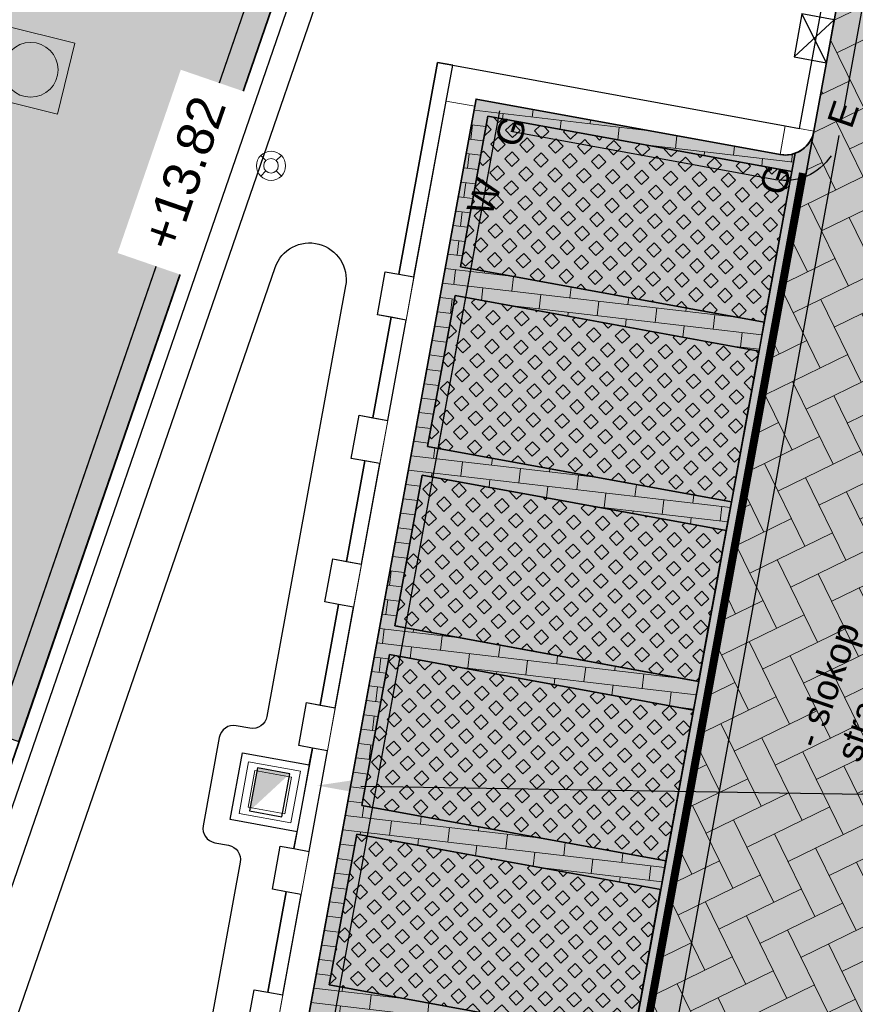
# Model space of a CAD drawing. Header units: metres. Extents: x 131295 to 132236, y 397710 to 398702.
# Tile 80 of 127: x 131585 to 131597, y 398209 to 398223. Entities that reach past the tile are written whole.
import ezdxf
from ezdxf import colors
from ezdxf.entities.mleader import LeaderData, LeaderLine
from ezdxf.enums import TextEntityAlignment as Align
from ezdxf.math import Vec2, Vec3

# ---------------------------------------------------------------- set-up
doc = ezdxf.new("R2010")
doc.units = ezdxf.units.M
doc.linetypes.add('AL-MATERIAALS', pattern=[2, 1, -1])
doc.linetypes.add('MA-1-3', pattern=[4, 1, -3])
doc.layers.get('Defpoints').update_dxf_attribs({"color": 128})
for name, color, linetype, lineweight, true_color in [('N-GR-arcering gras', 7, 'Continuous', 5, 0xecffb3), ("N-VH-arcering 'MAT' kleur 1 (heiderood)", 7, 'Continuous', 18, 0xd98c8c), ("N-VH-arcering 'MAT' kleur 5 (roodbruin)", 7, 'Continuous', 18, 0xc5a6a0)]:
    doc.layers.add(name, color=color, linetype=linetype, lineweight=lineweight, true_color=true_color)
for name, color, linetype, lineweight in [('N-IE-markering 1 - 3 streep 0.10', 255, 'MA-1-3', 18), ('N-IE-te stellen putdeksel', 190, 'Continuous', 18), ('N-IE-verkeersbordpaal @ 0.2', 190, 'Continuous', 18), ('N-KO-tekst banden', 1, 'Continuous', 18), ('N-KO-trottoirband 180-200x250mm', 3, 'Continuous', 35), ('N-KO-trottoirband 380-400x250mm', 3, 'Continuous', 35), ('N-KO-trottoirband achterkant', 8, 'Continuous', 5), ('N-KO-wadiband 400x350mm', 6, 'Continuous', 35), ('N-KO-wadiband achterkant', 8, 'Continuous', 5), ('N-RI-straatkolk', 7, 'Continuous', 25), ('N-RI-trottoirkolk', 7, 'Continuous', 25), ('N-VH-arcering grasbetontegels', 8, 'Continuous', 5), ('N-VH-arcering SBS KF keperverband', 8, 'Continuous', 5), ('N-VH-arcering SBS WF halfsteensverband', 8, 'Continuous', 5), ('N-VH-betontegel 600x400x80 mm', 8, 'Continuous', 5), ('N-VH-goot', 8, 'Continuous', 5), ('X-AL-aanpijling', 1, 'Continuous', 25), ('X-AL-maatvoering', 1, 'Continuous', 18), ('X-AL-materiaalscheiding', 1, 'AL-MATERIAALS', 18), ('X-AL-planhoogte', 190, 'Continuous', 25)]:
    doc.layers.add(name, color=color, linetype=linetype, lineweight=lineweight)
for name, color, linetype, plot in [('X-AL-contourlijnen', 30, 'Continuous', False), ('X-AL-hulplijn bandenlijnnummers', 30, 'Continuous', False), ('X-AL-hulplijn hoogtetekst', 190, 'Continuous', False)]:
    doc.layers.add(name, color=color, linetype=linetype, plot=plot)
doc.styles.add('CS Annotative', font='arial.ttf')
doc.dimstyles.new('CS Annotative', dxfattribs={"dimtxt": 2.5, "dimasz": 3, "dimexe": 0.18, "dimexo": 0.0625, "dimgap": 1, "dimtad": 1, "dimzin": 0, "dimdsep": 46, "dimtxsty": 'CS Annotative', "dimblk": 'CS Dimensionpijl', "dimcen": 0, "dimse1": 1, "dimse2": 1, "dimclrd": 256, "dimclre": 256, "dimclrt": 2, "dimadec": 0, "dimazin": 0, "dimtm": 1e-09, "dimtfac": 1, "dimtofl": 0, "dimtmove": 1, "dimatfit": 3, "dimfxl": 1, "dimtfillclr": 256, "dimtolj": 1, "dimtzin": 0, "dimarcsym": 0})
pattern_1 = [(313.3197747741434, (26318.95213051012, 79631.07993216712), (0.2037100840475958, 0.1920994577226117), [0.14, -0.14]), (43.31977477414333, (26318.95213051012, 79631.07993216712), (-0.1920994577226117, 0.2037100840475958), [0.14, -0.14]), (313.3197747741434, (26319.05398457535, 79631.17598097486), (0.2037100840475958, 0.1920994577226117), [0.14, -0.14]), (43.31977477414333, (26319.04817931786, 79630.97807810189), (-0.1920994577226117, 0.2037100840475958), [0.14, -0.14])]

# ---------------------------------------------------------------- blocks, each defined once
blk = doc.blocks.new('CS tegel 600x400x80')
at = {"linetype": 'Continuous', "flags": 128}
blk.add_lwpolyline([(0.5999999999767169, 5.820766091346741e-11), (0.5999999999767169, 0.4000000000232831), (0, 0.4000000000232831), (0, 0)], close=True, dxfattribs=at)
blk = doc.blocks.new('*U80')
for p, q in [((-2.501159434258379, -1.027959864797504), (0.2951445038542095, 1.470676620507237)), ((-0.2951445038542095, -1.470676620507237), (-1.910870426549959, 1.913393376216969))]:
    blk.add_line(p, q)
blk.add_lwpolyline([(-0.2951445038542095, -1.470676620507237), (0.2951445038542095, 1.470676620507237), (-1.910870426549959, 1.913393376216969), (-2.501159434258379, -1.027959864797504)], close=True)
blk = doc.blocks.new('*U138')
blk.add_lwpolyline([(-1.910870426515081, 1.913393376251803), (-2.501159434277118, -1.027959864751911), (-0.2951445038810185, -1.470676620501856), (0.2951445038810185, 1.470676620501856)], close=True)
blk.add_solid([(-1.910870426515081, 1.913393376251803), (0.2951445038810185, 1.470676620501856), (-1.910870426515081, 1.913393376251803), (-2.501159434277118, -1.027959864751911)])
blk = doc.blocks.new('CS Dimensionpijl')
h = blk.add_hatch(color=256)
h.dxf.hatch_style = 1
h.paths.add_polyline_path([(-1, -0.1666666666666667), (0, 0), (-1, 0.1666666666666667)])
at = {"flags": 128}
blk.add_lwpolyline([(0, 0.5), (0, -0.5)], dxfattribs=at)
blk.add_lwpolyline([(-1, -0.1666666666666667), (0, 0), (-1, 0.1666666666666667)], close=True, dxfattribs=at)
blk = doc.blocks.new('*D288')
at = {"layer": 'Defpoints', "color": 0, "transparency": 16777216}
for p in [(131596.0437525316, 398221.2517831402), (131592.178435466, 398200.082579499), (131598.2145743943, 398198.9804317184)]:
    blk.add_point(p, dxfattribs=at)
at = {"layer": 'X-AL-maatvoering', "lineweight": -2, "transparency": 16777216}
blk.add_line((131597.6243329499, 398199.0882048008), (131592.7686769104, 398199.9748064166), dxfattribs=at)
at = {"layer": 'X-AL-maatvoering', "lineweight": -2, "transparency": 16777216, "xscale": 0.6000000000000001, "yscale": 0.6000000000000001, "zscale": 0.6000000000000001}
for p, rotation in [((131592.178435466, 398200.082579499), 169.652268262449), ((131598.2145743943, 398198.9804317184), 349.652268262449)]:
    blk.add_blockref('CS Dimensionpijl', p, dxfattribs=dict(at, rotation=rotation))
at = {"layer": 'X-AL-maatvoering', "color": 2, "transparency": 16777216, "insert": (131595.2782843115, 398199.979387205), "char_height": 0.5, "attachment_point": 5, "rotation": 349.65226826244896, "style": 'CS Annotative'}
blk.add_mtext('\\A1;6.14', dxfattribs=at)
blk = doc.blocks.new('*D289')
at = {"layer": 'Defpoints', "color": 0, "transparency": 16777216}
for p in [(131596.0437525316, 398221.2517831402), (131587.7574634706, 398200.8898114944), (131587.7574634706, 398200.8898114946)]:
    blk.add_point(p, dxfattribs=at)
at = {"layer": 'X-AL-maatvoering', "lineweight": -2, "transparency": 16777216}
blk.add_line((131591.5881940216, 398200.1903525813), (131588.347704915, 398200.7820384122), dxfattribs=at)
at = {"layer": 'X-AL-maatvoering', "lineweight": -2, "transparency": 16777216, "xscale": 0.6000000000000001, "yscale": 0.6000000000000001, "zscale": 0.6000000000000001}
for p, rotation in [((131587.7574634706, 398200.8898114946), 169.6522682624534), ((131592.178435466, 398200.0825794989), 349.6522682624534)]:
    blk.add_blockref('CS Dimensionpijl', p, dxfattribs=dict(at, rotation=rotation))
at = {"layer": 'X-AL-maatvoering', "color": 2, "transparency": 16777216, "insert": (131590.0497288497, 398200.934077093), "char_height": 0.5, "attachment_point": 5, "rotation": 349.6522682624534, "style": 'CS Annotative'}
blk.add_mtext('\\A1;4.49', dxfattribs=at)
blk = doc.blocks.new('CS Verkeersbordpaal')
at = {"flags": 128}
for points in [[(-0.7071067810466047, 0.7071067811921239), (-0.3535533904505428, 0.3535533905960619)], [(0.3535533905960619, 0.3535533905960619), (0.7071067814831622, 0.7071067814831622)], [(-0.7071067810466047, -0.7071067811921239), (-0.3535533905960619, -0.3535533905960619)], [(0.3535533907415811, -0.3535533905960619), (0.707106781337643, -0.7071067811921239)]]:
    blk.add_lwpolyline(points, dxfattribs=at)
for radius in [1, 0.5000000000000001]:
    blk.add_circle((0, 0), radius)
blk = doc.blocks.new('CS te stellen put(deksel)')
at = {"flags": 128}
blk.add_lwpolyline([(-0.5, -0.5), (0.5, -0.5), (0.5, 0.5), (-0.5000000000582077, 0.5), (-0.5, -0.5)], close=True, dxfattribs=at)
blk.add_circle((0.0001273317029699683, 0.0003214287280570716), 0.3749999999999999)

msp = doc.modelspace()

# ---------------------------------------------------------------- hatches: boundary and pattern name
at = {"layer": 'N-GR-arcering gras'}
h = msp.add_hatch(color=256, dxfattribs=at)
h.dxf.hatch_style = 1
h.paths.add_polyline_path([(131595.9152582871, 398220.9047219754), (131591.7540561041, 398221.664522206), (131591.3768503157, 398219.5986771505), (131595.5380524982, 398218.83887692)])
h = msp.add_hatch(color=256, dxfattribs=at)
h.dxf.hatch_style = 1
h.paths.add_polyline_path([(131595.4662037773, 398218.4453826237), (131591.3050015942, 398219.2051828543), (131590.9277958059, 398217.1393377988), (131595.0889979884, 398216.3795375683)])
h = msp.add_hatch(color=256, dxfattribs=at)
h.dxf.hatch_style = 1
h.paths.add_polyline_path([(131595.0171492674, 398215.986043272), (131590.8559470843, 398216.7458435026), (131590.478741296, 398214.6799984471), (131594.6399434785, 398213.9201982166)])
h = msp.add_hatch(color=256, dxfattribs=at)
h.dxf.hatch_style = 1
h.paths.add_polyline_path([(131594.5680947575, 398213.5267039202), (131590.4068925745, 398214.2865041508), (131590.0296867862, 398212.2206590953), (131594.1908889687, 398211.4608588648)])
h = msp.add_hatch(color=256, dxfattribs=at)
h.dxf.hatch_style = 1
h.paths.add_polyline_path([(131594.1190402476, 398211.0673645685), (131589.9578380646, 398211.8271647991), (131589.5806322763, 398209.7613197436), (131593.7418344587, 398209.0015195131)])
at = {"layer": "N-VH-arcering 'MAT' kleur 1 (heiderood)"}
h = msp.add_hatch(color=256, dxfattribs=at)
h.dxf.hatch_style = 1
edge = h.paths.add_edge_path()
edge.add_line((131589.3581053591, 398224.777360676), (131591.4106328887, 398230.7336288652))
edge.add_line((131591.4106328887, 398230.7336288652), (131592.0689898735, 398232.644127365))
edge.add_line((131592.0689898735, 398232.644127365), (131587.3417928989, 398234.2731174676))
edge.add_line((131587.3417928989, 398234.2731174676), (131586.1476155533, 398230.8077117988))
edge.add_arc((131581.4204185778, 398232.4367019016), 5.000000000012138, 251.00151368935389, 340.98607017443, ccw=False)
edge.add_line((131579.7927027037, 398227.7090660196), (131579.1083753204, 398227.9446786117))
edge.add_line((131579.1083753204, 398227.9446786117), (131576.8254769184, 398221.3140911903))
edge.add_line((131576.8254769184, 398221.3140911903), (131577.5072115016, 398221.079075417))
edge.add_arc((131575.8776616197, 398216.3520713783), 4.999999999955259, -19.013929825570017, 70.97928525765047, ccw=False)
edge.add_line((131580.6048585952, 398214.7230812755), (131585.3320555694, 398213.0940911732))
edge.add_line((131585.3320555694, 398213.0940911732), (131589.3581053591, 398224.777360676))
at = {"layer": "N-VH-arcering 'MAT' kleur 5 (roodbruin)"}
h = msp.add_hatch(color=256, dxfattribs=at)
h.dxf.hatch_style = 1
edge = h.paths.add_edge_path()
edge.add_line((131603.4787111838, 398227.8088847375), (131601.2077760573, 398228.2235382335))
edge.add_line((131601.2077760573, 398228.2235382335), (131601.0110289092, 398228.2594625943))
edge.add_line((131601.0110289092, 398228.2594625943), (131599.5354252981, 398228.5288953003))
edge.add_line((131599.5354252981, 398228.5288953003), (131599.3386781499, 398228.5648196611))
edge.add_line((131599.3386781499, 398228.5648196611), (131597.5760008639, 398228.8866695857))
edge.add_line((131597.5760008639, 398228.8866695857), (131596.6778918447, 398223.9679908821))
edge.add_line((131596.6778918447, 398223.9679908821), (131596.2197785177, 398221.459039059))
edge.add_line((131596.2197785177, 398221.459039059), (131590.4718807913, 398189.9794953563))
edge.add_line((131590.4718807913, 398189.9794953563), (131590.4539186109, 398189.8811217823))
edge.add_arc((131588.4864471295, 398190.2403653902), 2.000000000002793, 259.6307525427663, 349.65226826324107, ccw=False)
edge.add_line((131588.1264647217, 398188.2730289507), (131582.6861987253, 398189.268486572))
edge.add_line((131582.6861987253, 398189.268486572), (131582.6857327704, 398189.2683017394))
edge.add_line((131582.6857327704, 398189.2683017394), (131581.7858494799, 398184.3499459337))
edge.add_line((131581.7858494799, 398184.3499459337), (131592.2457825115, 398182.4361489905))
edge.add_line((131592.2457825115, 398182.4361489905), (131592.442516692, 398182.4001536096))
edge.add_line((131592.442516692, 398182.4001536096), (131593.9180230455, 398182.1301882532))
edge.add_line((131593.9180230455, 398182.1301882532), (131594.114757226, 398182.0941928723))
edge.add_line((131594.114757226, 398182.0941928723), (131595.0984407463, 398181.9142850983))
edge.add_line((131595.0984407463, 398181.9142850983), (131598.4931254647, 398200.5059739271))
edge.add_line((131598.4931254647, 398200.5059739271), (131600.7125051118, 398212.6593642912))
edge.add_line((131600.7125051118, 398212.6593642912), (131603.4787111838, 398227.8088847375))
h = msp.add_hatch(color=256, dxfattribs=at)
h.dxf.hatch_style = 1
edge = h.paths.add_edge_path()
edge.add_arc((131595.8262842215, 398221.5308877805), 0.4000000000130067, 259.6522682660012, 289.66410784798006, ccw=False)
edge.add_line((131595.7544354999, 398221.1373934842), (131591.5932333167, 398221.8971937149))
edge.add_line((131591.5932333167, 398221.8971937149), (131591.5752711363, 398221.7988201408))
edge.add_line((131591.5752711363, 398221.7988201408), (131588.0007972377, 398202.2224789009))
edge.add_line((131588.0007972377, 398202.2224789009), (131592.3628939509, 398201.4259970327))
edge.add_line((131592.3628939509, 398201.4259970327), (131592.3987776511, 398201.6227516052))
edge.add_line((131592.3987776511, 398201.6227516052), (131588.2334687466, 398202.3833016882))
edge.add_line((131588.2334687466, 398202.3833016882), (131588.6106745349, 398204.4491467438))
edge.add_line((131588.6106745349, 398204.4491467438), (131592.7755565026, 398203.6886746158))
edge.add_line((131592.7755565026, 398203.6886746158), (131592.8473241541, 398204.0821851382))
edge.add_line((131592.8473241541, 398204.0821851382), (131588.6870321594, 398204.8418191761))
edge.add_line((131588.6870321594, 398204.8418191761), (131589.0642379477, 398206.9076642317))
edge.add_line((131589.0642379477, 398206.9076642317), (131593.2241030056, 398206.1481081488))
edge.add_line((131593.2241030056, 398206.1481081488), (131593.2958701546, 398206.541615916))
edge.add_line((131593.2958701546, 398206.541615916), (131589.1315777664, 398207.3019803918))
edge.add_line((131589.1315777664, 398207.3019803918), (131589.5087835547, 398209.3678254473))
edge.add_line((131589.5087835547, 398209.3678254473), (131593.6726490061, 398208.6075389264))
edge.add_line((131593.6726490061, 398208.6075389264), (131593.7444164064, 398209.0010480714))
edge.add_line((131593.7444164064, 398209.0010480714), (131589.5806322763, 398209.7613197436))
edge.add_line((131589.5806322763, 398209.7613197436), (131589.9578380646, 398211.8271647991))
edge.add_line((131589.9578380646, 398211.8271647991), (131594.1211952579, 398211.0669710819))
edge.add_line((131594.1211952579, 398211.0669710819), (131594.1929626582, 398211.4604802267))
edge.add_line((131594.1929626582, 398211.4604802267), (131590.0296867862, 398212.2206590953))
edge.add_line((131590.0296867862, 398212.2206590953), (131590.4068925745, 398214.2865041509))
edge.add_line((131590.4068925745, 398214.2865041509), (131594.5697415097, 398213.5264032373))
edge.add_line((131594.5697415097, 398213.5264032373), (131594.64150891, 398213.9199123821))
edge.add_line((131594.64150891, 398213.9199123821), (131590.478741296, 398214.6799984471))
edge.add_line((131590.478741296, 398214.6799984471), (131590.8559470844, 398216.7458435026))
edge.add_line((131590.8559470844, 398216.7458435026), (131595.0182877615, 398215.9858353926))
edge.add_line((131595.0182877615, 398215.9858353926), (131595.0900551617, 398216.3793445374))
edge.add_line((131595.0900551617, 398216.3793445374), (131590.9277958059, 398217.1393377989))
edge.add_line((131590.9277958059, 398217.1393377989), (131591.3050015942, 398219.2051828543))
edge.add_line((131591.3050015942, 398219.2051828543), (131595.4668340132, 398218.445267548))
edge.add_line((131595.4668340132, 398218.445267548), (131595.5386014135, 398218.8387766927))
edge.add_line((131595.5386014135, 398218.8387766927), (131591.3768503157, 398219.5986771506))
edge.add_line((131591.3768503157, 398219.5986771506), (131591.7540561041, 398221.6645222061))
edge.add_line((131591.7540561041, 398221.6645222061), (131595.915380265, 398220.9046997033))
edge.add_line((131595.915380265, 398220.9046997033), (131595.9608863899, 398221.154215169))
h = msp.add_hatch(color=256, dxfattribs=at)
h.dxf.hatch_style = 1
edge = h.paths.add_edge_path()
edge.add_line((131592.3628939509, 398201.4259970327), (131588.0007972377, 398202.2224789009))
edge.add_line((131588.0007972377, 398202.2224789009), (131586.0069952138, 398191.3030121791))
edge.add_line((131586.0069952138, 398191.3030121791), (131585.9890330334, 398191.2046386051))
edge.add_line((131585.9890330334, 398191.2046386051), (131590.1502352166, 398190.4448383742))
edge.add_arc((131590.0783864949, 398190.0513440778), 0.4000000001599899, -10.347731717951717, 79.65226824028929, ccw=False)
edge.add_line((131590.4718807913, 398189.9794953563), (131596.2197785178, 398221.4590390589))
edge.add_arc((131595.8262842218, 398221.5308877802), 0.3999999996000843, 289.66410781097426, 349.6522682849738, ccw=False)
edge.add_line((131595.9608863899, 398221.154215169), (131592.3628939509, 398201.4259970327))
at = {"layer": 'N-VH-arcering grasbetontegels'}
h = msp.add_hatch(dxfattribs=at)
h.set_pattern_fill('CS-GRASBETONSTEEN', color=256, angle=278.65)
h.set_pattern_definition(pattern_1)
h.paths.add_polyline_path([(131595.9152582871, 398220.9047219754), (131591.7540561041, 398221.664522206), (131591.3768503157, 398219.5986771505), (131595.5380524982, 398218.83887692)])
h = msp.add_hatch(dxfattribs=at)
h.set_pattern_fill('CS-GRASBETONSTEEN', color=256, angle=278.65)
h.set_pattern_definition(pattern_1)
h.paths.add_polyline_path([(131595.4662037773, 398218.4453826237), (131591.3050015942, 398219.2051828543), (131590.9277958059, 398217.1393377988), (131595.0889979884, 398216.3795375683)])
h = msp.add_hatch(dxfattribs=at)
h.set_pattern_fill('CS-GRASBETONSTEEN', color=256, angle=278.65)
h.set_pattern_definition(pattern_1)
h.paths.add_polyline_path([(131595.0171492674, 398215.986043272), (131590.8559470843, 398216.7458435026), (131590.478741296, 398214.6799984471), (131594.6399434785, 398213.9201982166)])
h = msp.add_hatch(dxfattribs=at)
h.set_pattern_fill('CS-GRASBETONSTEEN', color=256, angle=278.65)
h.set_pattern_definition(pattern_1)
h.paths.add_polyline_path([(131594.5680947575, 398213.5267039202), (131590.4068925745, 398214.2865041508), (131590.0296867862, 398212.2206590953), (131594.1908889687, 398211.4608588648)])
h = msp.add_hatch(dxfattribs=at)
h.set_pattern_fill('CS-GRASBETONSTEEN', color=256, angle=278.65)
h.set_pattern_definition(pattern_1)
h.paths.add_polyline_path([(131594.1190402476, 398211.0673645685), (131589.9578380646, 398211.8271647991), (131589.5806322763, 398209.7613197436), (131593.7418344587, 398209.0015195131)])
at = {"layer": 'N-VH-arcering SBS KF keperverband'}
h = msp.add_hatch(dxfattribs=at)
h.set_pattern_fill('CS-KF KEPERV', color=256, scale=20)
h.set_pattern_definition([(116.018774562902, (26375.62930064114, 79453.50666762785), (-0.5616727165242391, 0.1931935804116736), [1.26, -0.42]), (206.018774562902, (26375.44506107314, 79453.8841007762), (0.561672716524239, -0.1931935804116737), [1.26, -0.42])])
edge = h.paths.add_edge_path()
edge.add_line((131603.4787111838, 398227.8088847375), (131601.2077760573, 398228.2235382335))
edge.add_line((131601.2077760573, 398228.2235382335), (131601.0110289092, 398228.2594625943))
edge.add_line((131601.0110289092, 398228.2594625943), (131599.5354252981, 398228.5288953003))
edge.add_line((131599.5354252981, 398228.5288953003), (131599.3386781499, 398228.5648196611))
edge.add_line((131599.3386781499, 398228.5648196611), (131597.5760008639, 398228.8866695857))
edge.add_line((131597.5760008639, 398228.8866695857), (131596.6778918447, 398223.9679908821))
edge.add_line((131596.6778918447, 398223.9679908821), (131596.2197785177, 398221.459039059))
edge.add_line((131596.2197785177, 398221.459039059), (131590.4718807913, 398189.9794953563))
edge.add_line((131590.4718807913, 398189.9794953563), (131590.4539186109, 398189.8811217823))
edge.add_arc((131588.4864471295, 398190.2403653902), 2.000000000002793, 259.6307525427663, 349.65226826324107, ccw=False)
edge.add_line((131588.1264647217, 398188.2730289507), (131582.6861987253, 398189.268486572))
edge.add_line((131582.6861987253, 398189.268486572), (131582.6857327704, 398189.2683017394))
edge.add_line((131582.6857327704, 398189.2683017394), (131581.7858494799, 398184.3499459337))
edge.add_line((131581.7858494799, 398184.3499459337), (131592.2457825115, 398182.4361489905))
edge.add_line((131592.2457825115, 398182.4361489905), (131592.442516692, 398182.4001536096))
edge.add_line((131592.442516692, 398182.4001536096), (131593.9180230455, 398182.1301882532))
edge.add_line((131593.9180230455, 398182.1301882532), (131594.114757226, 398182.0941928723))
edge.add_line((131594.114757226, 398182.0941928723), (131595.0984407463, 398181.9142850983))
edge.add_line((131595.0984407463, 398181.9142850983), (131598.4931254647, 398200.5059739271))
edge.add_line((131598.4931254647, 398200.5059739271), (131600.7125051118, 398212.6593642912))
edge.add_line((131600.7125051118, 398212.6593642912), (131603.4787111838, 398227.8088847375))
at = {"layer": 'N-VH-arcering SBS WF halfsteensverband'}
h = msp.add_hatch(dxfattribs=at)
h.set_pattern_fill('CS-WF HALFSTV', color=256, scale=20, angle=192.3380180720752)
h.set_pattern_definition([(353.3567926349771, (26375.62930064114, 79453.50666762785), (0.02313724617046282, 0.1986571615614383), []), (263.3567926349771, (26375.62930064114, 79453.50666762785), (0.3741770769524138, -0.244931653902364), [0.2, -0.2])])
edge = h.paths.add_edge_path()
edge.add_arc((131595.8262842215, 398221.5308877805), 0.4000000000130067, 259.6522682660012, 289.66410784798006, ccw=False)
edge.add_line((131595.7544354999, 398221.1373934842), (131591.5932333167, 398221.8971937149))
edge.add_line((131591.5932333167, 398221.8971937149), (131591.5752711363, 398221.7988201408))
edge.add_line((131591.5752711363, 398221.7988201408), (131588.0007972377, 398202.2224789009))
edge.add_line((131588.0007972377, 398202.2224789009), (131592.3628939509, 398201.4259970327))
edge.add_line((131592.3628939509, 398201.4259970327), (131592.3987776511, 398201.6227516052))
edge.add_line((131592.3987776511, 398201.6227516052), (131588.2334687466, 398202.3833016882))
edge.add_line((131588.2334687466, 398202.3833016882), (131588.6106745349, 398204.4491467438))
edge.add_line((131588.6106745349, 398204.4491467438), (131592.7755565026, 398203.6886746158))
edge.add_line((131592.7755565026, 398203.6886746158), (131592.8473241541, 398204.0821851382))
edge.add_line((131592.8473241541, 398204.0821851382), (131588.6870321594, 398204.8418191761))
edge.add_line((131588.6870321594, 398204.8418191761), (131589.0642379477, 398206.9076642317))
edge.add_line((131589.0642379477, 398206.9076642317), (131593.2241030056, 398206.1481081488))
edge.add_line((131593.2241030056, 398206.1481081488), (131593.2958701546, 398206.541615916))
edge.add_line((131593.2958701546, 398206.541615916), (131589.1315777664, 398207.3019803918))
edge.add_line((131589.1315777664, 398207.3019803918), (131589.5087835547, 398209.3678254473))
edge.add_line((131589.5087835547, 398209.3678254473), (131593.6726490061, 398208.6075389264))
edge.add_line((131593.6726490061, 398208.6075389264), (131593.7444164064, 398209.0010480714))
edge.add_line((131593.7444164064, 398209.0010480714), (131589.5806322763, 398209.7613197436))
edge.add_line((131589.5806322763, 398209.7613197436), (131589.9578380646, 398211.8271647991))
edge.add_line((131589.9578380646, 398211.8271647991), (131594.1211952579, 398211.0669710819))
edge.add_line((131594.1211952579, 398211.0669710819), (131594.1929626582, 398211.4604802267))
edge.add_line((131594.1929626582, 398211.4604802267), (131590.0296867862, 398212.2206590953))
edge.add_line((131590.0296867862, 398212.2206590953), (131590.4068925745, 398214.2865041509))
edge.add_line((131590.4068925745, 398214.2865041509), (131594.5697415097, 398213.5264032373))
edge.add_line((131594.5697415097, 398213.5264032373), (131594.64150891, 398213.9199123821))
edge.add_line((131594.64150891, 398213.9199123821), (131590.478741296, 398214.6799984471))
edge.add_line((131590.478741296, 398214.6799984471), (131590.8559470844, 398216.7458435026))
edge.add_line((131590.8559470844, 398216.7458435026), (131595.0182877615, 398215.9858353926))
edge.add_line((131595.0182877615, 398215.9858353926), (131595.0900551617, 398216.3793445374))
edge.add_line((131595.0900551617, 398216.3793445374), (131590.9277958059, 398217.1393377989))
edge.add_line((131590.9277958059, 398217.1393377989), (131591.3050015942, 398219.2051828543))
edge.add_line((131591.3050015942, 398219.2051828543), (131595.4668340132, 398218.445267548))
edge.add_line((131595.4668340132, 398218.445267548), (131595.5386014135, 398218.8387766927))
edge.add_line((131595.5386014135, 398218.8387766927), (131591.3768503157, 398219.5986771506))
edge.add_line((131591.3768503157, 398219.5986771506), (131591.7540561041, 398221.6645222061))
edge.add_line((131591.7540561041, 398221.6645222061), (131595.915380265, 398220.9046997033))
edge.add_line((131595.915380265, 398220.9046997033), (131595.9608863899, 398221.154215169))

# ---------------------------------------------------------------- linework, layer by layer
at = {"layer": 'N-IE-markering 1 - 3 streep 0.10', "const_width": 0.1, "flags": 128}
msp.add_lwpolyline([(131590.5293263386, 398190.5724703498), (131596.0639593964, 398220.8840262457)], dxfattribs=at)
at = {"layer": 'N-KO-trottoirband 180-200x250mm'}
for points in [[(131589.3581053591, 398224.777360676), (131577.6863141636, 398190.906770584)], [(131596.2197785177, 398221.459039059), (131596.6778918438, 398223.9679908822)]]:
    msp.add_lwpolyline(points, dxfattribs=at)
at = {"layer": 'N-KO-trottoirband 380-400x250mm'}
msp.add_lwpolyline([(131596.2197785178, 398221.4590390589, -0.4142135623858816), (131595.7544354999, 398221.1373934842), (131591.5932333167, 398221.8971937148), (131591.5752711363, 398221.7988201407)], format="xyb", dxfattribs=at)
at = {"layer": 'N-KO-trottoirband achterkant'}
for points in [[(131589.3581053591, 398224.777360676), (131589.5471932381, 398224.7122010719), (131577.8754020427, 398190.8416109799), (131577.6863141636, 398190.906770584)], [(131596.0230313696, 398221.4949634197), (131596.4811446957, 398224.003915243), (131596.6778918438, 398223.9679908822)], [(131595.8262842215, 398221.5308877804), (131591.271587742, 398222.3625367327), (131591.18177684, 398221.8706688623), (131591.5752711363, 398221.7988201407)]]:
    msp.add_lwpolyline(points, dxfattribs=at)
at = {"layer": 'N-KO-trottoirband achterkant', "flags": 128}
msp.add_lwpolyline([(131596.2197785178, 398221.4590390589), (131595.8262842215, 398221.5308877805), (131595.7544354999, 398221.1373934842)], dxfattribs=at)
at = {"layer": 'N-KO-wadiband 400x350mm'}
msp.add_lwpolyline([(131586.0069952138, 398191.3030121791), (131591.5752711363, 398221.7988201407)], dxfattribs=at)
at = {"layer": 'N-KO-wadiband achterkant'}
msp.add_lwpolyline([(131585.6135009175, 398191.3748609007), (131591.18177684, 398221.8706688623)], dxfattribs=at)
at = {"layer": 'N-VH-goot', "flags": 128}
msp.add_lwpolyline([(131592.3628939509, 398201.4259970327), (131595.9608863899, 398221.154215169)], dxfattribs=at)
for points in [[(131588.2254813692, 398212.0265771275), (131589.1403556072, 398211.8595288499), (131589.3074038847, 398212.7744030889), (131588.3925296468, 398212.9414513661)], [(131588.3476339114, 398212.1110090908), (131589.0559236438, 398211.9816813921), (131589.1852513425, 398212.6899711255), (131588.4769616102, 398212.8192988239)], [(131588.4697864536, 398212.1954410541), (131588.9714916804, 398212.1038339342), (131589.0630988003, 398212.6055391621), (131588.5613935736, 398212.6971462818)]]:
    msp.add_lwpolyline(points, close=True, dxfattribs=at)
at = {"layer": 'X-AL-contourlijnen', "flags": 128}
for points in [[(131589.3581053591, 398224.777360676), (131591.4106328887, 398230.7336288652), (131592.0689898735, 398232.644127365), (131587.3417928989, 398234.2731174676), (131586.1476155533, 398230.8077117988, -0.4141346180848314), (131579.7927027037, 398227.7090660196), (131579.1083753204, 398227.9446786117), (131576.8254769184, 398221.3140911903), (131577.5072115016, 398221.079075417, -0.4141788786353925), (131580.6048585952, 398214.7230812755), (131585.3320555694, 398213.0940911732)], [(131603.4787111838, 398227.8088847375), (131601.2077760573, 398228.2235382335), (131601.0110289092, 398228.2594625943), (131599.5354252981, 398228.5288953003), (131599.3386781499, 398228.5648196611), (131597.5760008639, 398228.8866695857), (131596.6778918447, 398223.9679908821), (131596.2197785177, 398221.459039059), (131590.4718807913, 398189.9794953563), (131590.4539186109, 398189.8811217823, -0.4143235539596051), (131588.1264647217, 398188.2730289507), (131582.6861987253, 398189.268486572), (131582.6857327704, 398189.2683017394), (131581.7858494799, 398184.3499459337), (131592.2457825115, 398182.4361489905), (131592.442516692, 398182.4001536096), (131593.9180230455, 398182.1301882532), (131594.114757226, 398182.0941928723), (131595.0984407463, 398181.9142850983), (131598.4931254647, 398200.5059739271), (131600.7125051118, 398212.6593642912)], [(131592.3628939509, 398201.4259970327), (131588.0007972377, 398202.2224789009), (131586.0069952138, 398191.3030121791), (131585.9890330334, 398191.2046386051), (131590.1502352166, 398190.4448383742, -0.4142135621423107), (131590.4718807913, 398189.9794953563), (131596.2197785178, 398221.4590390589, -0.2678938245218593), (131595.9608863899, 398221.154215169)], [(131589.804257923, 398219.3369308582), (131588.7274182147, 398213.4393967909, -0.4142135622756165), (131588.4947467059, 398213.2785740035), (131588.307836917, 398213.3127021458, 0.4142135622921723), (131588.0751654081, 398213.1518793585), (131587.8542305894, 398211.9418843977, 0.4142135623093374), (131588.0150533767, 398211.7092128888), (131588.2019631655, 398211.6750847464, -0.4142135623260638), (131588.3627859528, 398211.4424132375), (131585.8685721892, 398197.7823387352), (131585.8534693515, 398197.6996249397, -0.4142135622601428), (131585.6207978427, 398197.5388021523), (131585.4338880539, 398197.5729302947, 0.4142135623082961), (131585.201216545, 398197.4121075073), (131584.9802817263, 398196.2021125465, 0.4142135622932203), (131585.1411045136, 398195.9694410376), (131585.3280143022, 398195.9353128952, -0.4142135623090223), (131585.4888370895, 398195.7026413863), (131584.8363118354, 398192.1289526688, -0.4143235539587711), (131582.5088579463, 398190.5208598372), (131581.3302751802, 398190.7365164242, -0.4591277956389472), (131579.7993787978, 398193.3554489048), (131588.8396703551, 398219.5896407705, -0.9270951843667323)]]:
    msp.add_lwpolyline(points, format="xyb", close=True, dxfattribs=at)
for points in [[(131589.5471932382, 398224.712201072), (131577.8754020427, 398190.84161098)], [(131588.4442180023, 398209.1047661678), (131588.5519910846, 398209.6950076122), (131588.7389008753, 398209.6608794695), (131588.9903714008, 398211.0381095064), (131588.8034616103, 398211.0722376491), (131588.9112346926, 398211.6624790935), (131589.0981444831, 398211.6283509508), (131589.1403556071, 398211.8595288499), (131588.2254813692, 398212.0265771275), (131588.3925296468, 398212.9414513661), (131589.3074038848, 398212.7744030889), (131589.3496150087, 398213.0055809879), (131589.1627052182, 398213.0397091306), (131589.2704783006, 398213.629950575), (131589.4573880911, 398213.5958224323), (131589.7088586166, 398214.9730524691), (131589.5219488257, 398215.007180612), (131589.629721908, 398215.5974220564), (131589.816631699, 398215.5632939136), (131590.0681022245, 398216.9405239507), (131589.8811924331, 398216.9746520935), (131589.9889655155, 398217.564893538), (131590.1758753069, 398217.5307653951), (131590.4273458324, 398218.907995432), (131590.2404360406, 398218.942123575), (131590.3482091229, 398219.5323650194), (131590.5351189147, 398219.4982368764), (131591.0650032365, 398222.4002573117), (131591.271587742, 398222.3625367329), (131595.8262842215, 398221.5308877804), (131596.0230313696, 398221.4949634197), (131596.4811446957, 398224.003915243)]]:
    msp.add_lwpolyline(points, dxfattribs=at)
for points in [[(131591.18177684, 398221.8706688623), (131591.271587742, 398222.3625367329), (131591.0650032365, 398222.4002573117), (131590.5351189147, 398219.4982368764), (131590.7417034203, 398219.4605162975)], [(131595.9152582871, 398220.9047219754), (131591.7540561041, 398221.664522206), (131591.3768503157, 398219.5986771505), (131595.5380524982, 398218.83887692)], [(131595.4662037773, 398218.4453826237), (131591.3050015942, 398219.2051828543), (131590.9277958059, 398217.1393377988), (131595.0889979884, 398216.3795375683)], [(131590.633930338, 398218.8702748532), (131590.4273458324, 398218.907995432), (131590.1758753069, 398217.5307653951), (131590.3824598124, 398217.4930448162)], [(131590.2746867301, 398216.9028033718), (131590.0681022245, 398216.9405239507), (131589.816631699, 398215.5632939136), (131590.0232162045, 398215.5255733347)], [(131595.0171492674, 398215.986043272), (131590.8559470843, 398216.7458435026), (131590.478741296, 398214.6799984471), (131594.6399434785, 398213.9201982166)], [(131589.9154431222, 398214.9353318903), (131589.7088586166, 398214.9730524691), (131589.4573880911, 398213.5958224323), (131589.6639725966, 398213.5581018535)], [(131594.5680947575, 398213.5267039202), (131590.4068925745, 398214.2865041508), (131590.0296867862, 398212.2206590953), (131594.1908889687, 398211.4608588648)], [(131589.5561995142, 398212.9678604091), (131589.3496150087, 398213.0055809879), (131589.0981444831, 398211.6283509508), (131589.3047289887, 398211.5906303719)], [(131594.1190402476, 398211.0673645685), (131589.9578380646, 398211.8271647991), (131589.5806322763, 398209.7613197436), (131593.7418344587, 398209.0015195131)], [(131589.1969559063, 398211.0003889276), (131588.9903714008, 398211.0381095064), (131588.7389008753, 398209.6608794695), (131588.9454853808, 398209.6231588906)]]:
    msp.add_lwpolyline(points, close=True, dxfattribs=at)
msp.add_lwpolyline([(131593.7444164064, 398209.0010480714), (131589.5806322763, 398209.7613197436), (131589.9578380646, 398211.8271647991), (131594.1211952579, 398211.0669710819), (131594.1929626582, 398211.4604802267), (131590.0296867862, 398212.2206590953), (131590.4068925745, 398214.2865041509), (131594.5697415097, 398213.5264032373), (131594.64150891, 398213.9199123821), (131590.478741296, 398214.6799984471), (131590.8559470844, 398216.7458435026), (131595.0182877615, 398215.9858353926), (131595.0900551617, 398216.3793445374), (131590.9277958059, 398217.1393377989), (131591.3050015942, 398219.2051828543), (131595.4668340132, 398218.445267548), (131595.5386014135, 398218.8387766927), (131591.3768503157, 398219.5986771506), (131591.7540561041, 398221.6645222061), (131595.915380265, 398220.9046997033), (131595.9608863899, 398221.154215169, -0.1317050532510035), (131595.7544354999, 398221.1373934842), (131591.5932333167, 398221.8971937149), (131591.5752711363, 398221.7988201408), (131588.0007972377, 398202.2224789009)], format="xyb", dxfattribs=at)
at = {"layer": 'X-AL-hulplijn bandenlijnnummers'}
for points in [[(131589.0272015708, 398224.8913899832), (131577.4531497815, 398191.3044317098)], [(131596.6179725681, 398221.6912921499), (131596.968312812, 398223.6100025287)], [(131586.5129623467, 398192.1255067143), (131591.7040324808, 398220.5554696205)]]:
    msp.add_lwpolyline(points, dxfattribs=at)
msp.add_lwpolyline([(131596.453383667, 398221.1194922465, -0.3013545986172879), (131595.6915678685, 398220.793085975), (131592.0664514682, 398221.4550014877)], format="xyb", dxfattribs=at)
at = {"layer": 'X-AL-hulplijn hoogtetekst'}
for points in [[(131589.4721346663, 398225.1082644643), (131589.9921263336, 398224.929075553), (131578.0922765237, 398190.3966778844), (131577.5722848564, 398190.5758667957)], [(131589.0272015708, 398224.8913899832), (131577.3554103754, 398191.0207998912)], [(131586.3513027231, 398191.2401445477), (131591.9195786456, 398221.7359525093)]]:
    msp.add_lwpolyline(points, dxfattribs=at)
at = {"layer": 'X-AL-hulplijn hoogtetekst', "flags": 128}
msp.add_lwpolyline([(131590.8227069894, 398189.9155109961), (131596.5640990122, 398221.3962425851)], dxfattribs=at)
at = {"layer": 'X-AL-materiaalscheiding', "flags": 128}
for points in [[(131590.5351189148, 398219.4982368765), (131591.0650032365, 398222.4002573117), (131591.271587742, 398222.3625367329)], [(131590.4718807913, 398189.9794953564), (131596.2197785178, 398221.459039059)], [(131590.1758753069, 398217.5307653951), (131590.4273458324, 398218.9079954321)], [(131589.816631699, 398215.5632939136), (131590.0681022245, 398216.9405239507)], [(131589.4573880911, 398213.5958224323), (131589.7088586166, 398214.9730524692)], [(131589.0981444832, 398211.6283509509), (131589.3496150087, 398213.0055809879)], [(131588.7389008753, 398209.6608794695), (131588.9903714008, 398211.0381095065)]]:
    msp.add_lwpolyline(points, dxfattribs=at)

# ---------------------------------------------------------------- block references
at = {"layer": 'N-IE-te stellen putdeksel', "rotation": 76.11658196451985}
msp.add_blockref('CS te stellen put(deksel)', (131585.492, 398222.298), dxfattribs=at)
at = {"layer": 'N-IE-verkeersbordpaal @ 0.2', "xscale": 0.2, "yscale": 0.2, "zscale": 0.2}
msp.add_blockref('CS Verkeersbordpaal', (131588.7838063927, 398220.9826906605), dxfattribs=at)
at = {"layer": 'N-RI-straatkolk', "xscale": 0.2, "yscale": 0.2, "zscale": 0.2, "rotation": 1}
msp.add_blockref('*U138', (131588.9877831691, 398212.3600752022), dxfattribs=at)
at = {"layer": 'N-RI-trottoirkolk', "xscale": 0.2, "yscale": 0.2, "zscale": 0.2, "rotation": 1}
msp.add_blockref('*U80', (131596.444383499, 398222.6891344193), dxfattribs=at)
at = {"layer": 'N-VH-betontegel 600x400x80 mm', "rotation": 79.65226826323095}
for p in [(131590.6339303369, 398218.8702748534), (131590.2746867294, 398216.902803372), (131589.915443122, 398214.9353318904), (131589.5561995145, 398212.967860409), (131589.1969559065, 398211.0003889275), (131588.8377122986, 398209.0329174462)]:
    msp.add_blockref('CS tegel 600x400x80', p, dxfattribs=at)

# ---------------------------------------------------------------- texts
at = {"layer": 'N-KO-tekst banden', "style": 'CS Annotative'}
for s, height, p in [('E', 0.3599999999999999, (131596.6179725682, 398221.6912921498)), ('G', 0.3599999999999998, (131592.0664514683, 398221.4550014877)), ('G', 0.3599999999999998, (131595.6915678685, 398220.793085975)), ('W', 0.3599999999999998, (131591.7040324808, 398220.5554696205))]:
    msp.add_text(s, height=height, rotation=71.0187745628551, dxfattribs=at).set_placement(p, align=Align.MIDDLE)

# ---------------------------------------------------------------- dimensions: what is measured, and where the dimension line sits
at = {"layer": 'X-AL-maatvoering'}
dim = msp.add_linear_dim(base=(131592.178435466, 398200.082579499), p1=(131598.2145743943, 398198.9804317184), p2=(131596.0437525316, 398221.2517831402), angle=349.652268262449, dimstyle='CS Annotative', dxfattribs=at)
dim.commit()
dim.dimension.update_dxf_attribs({"geometry": '*D288', "text_midpoint": (131595.2782843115, 398199.979387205)})

# ---------------------------------------------------------------- leaders
at = {"layer": 'X-AL-aanpijling'}
ml = msp.add_multileader_mtext('Standard', dxfattribs=at)
ml.set_content('- slokop straatkolk aanbrengen 0.05m lager dan\\P  uitstroomopening wadiband\\P- aanbrengen 3 streklagen betonstraatstenen keiformaat\\P  met epoxy voegmortel rondom kolken ', color=2, style='CS Annotative')
ml.set_leader_properties(color=256)
ml.build(insert=Vec2(0, 0))
ml.multileader.update_dxf_attribs({"text_left_attachment_type": 2, "text_right_attachment_type": 2, "dogleg_length": 1.5, "arrow_head_size": 0.6000000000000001, "scale": 0.2})
ctx = ml.context
ctx.base_point, ctx.scale, ctx.char_height, ctx.arrow_head_size, ctx.landing_gap_size, ctx.plane_origin, ctx.plane_x_axis, ctx.plane_y_axis = Vec3(131596.9893535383, 398212.6563297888), 0.2, 0.36, 0.6000000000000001, 0.08000000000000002, Vec3(131600.7792929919, 398209.5128118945), Vec3(0.3252583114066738, 0.945625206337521), Vec3(-0.945625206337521, 0.3252583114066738)
ctx.left_attachment, ctx.right_attachment = 2, 2
notes = []
notes.append((ctx, [(0, (1, 1, 0), (131596.8917760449, 398212.3726422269), (0.3252583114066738, 0.9456252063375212), 0.3000000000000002, [(0, [(131589.4159763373, 398212.4928262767)], 0, [])])]))
ctx.mtext.insert, ctx.mtext.text_direction, ctx.mtext.rotation, ctx.mtext.width, ctx.mtext.flow_direction = Vec3(131595.9404576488, 398213.1017093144), Vec3(0.3252583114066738, 0.945625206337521), 1.239511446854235, 12.52501882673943, 5
for ctx, leaders in notes:
    for number, flags, end, landing, length, lines in leaders:
        leader = LeaderData()
        leader.index, (leader.has_last_leader_line, leader.has_dogleg_vector, leader.attachment_direction) = number, flags
        leader.last_leader_point, leader.dogleg_vector, leader.dogleg_length = Vec3(end), Vec3(landing), length
        for number, points, colour, breaks in lines:
            line = LeaderLine()
            line.index, line.vertices, line.color, line.breaks = number, Vec3.list(points), colors.encode_raw_color(colour), breaks
            leader.lines.append(line)
        ctx.leaders.append(leader)

# ---------------------------------------------------------------- next in the draw order: texts
at = {"layer": 'X-AL-planhoogte', "insert": (131587.591434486, 398220.8797959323), "char_height": 0.5, "attachment_point": 5, "rotation": 70.98607017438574, "style": 'CS Annotative', "bg_fill": 2}
msp.add_mtext('+13.82', dxfattribs=at)

# ---------------------------------------------------------------- next in the draw order: dimensions: what is measured, and where the dimension line sits
at = {"layer": 'X-AL-maatvoering'}
dim = msp.add_linear_dim(base=(131587.7574634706, 398200.8898114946), p1=(131596.0437525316, 398221.2517831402), p2=(131587.7574634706, 398200.8898114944), angle=349.6522682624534, dimstyle='CS Annotative', dxfattribs=at)
dim.commit()
dim.dimension.update_dxf_attribs({"geometry": '*D289', "text_midpoint": (131590.0497288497, 398200.934077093)})

doc.saveas('drawing.dxf')
